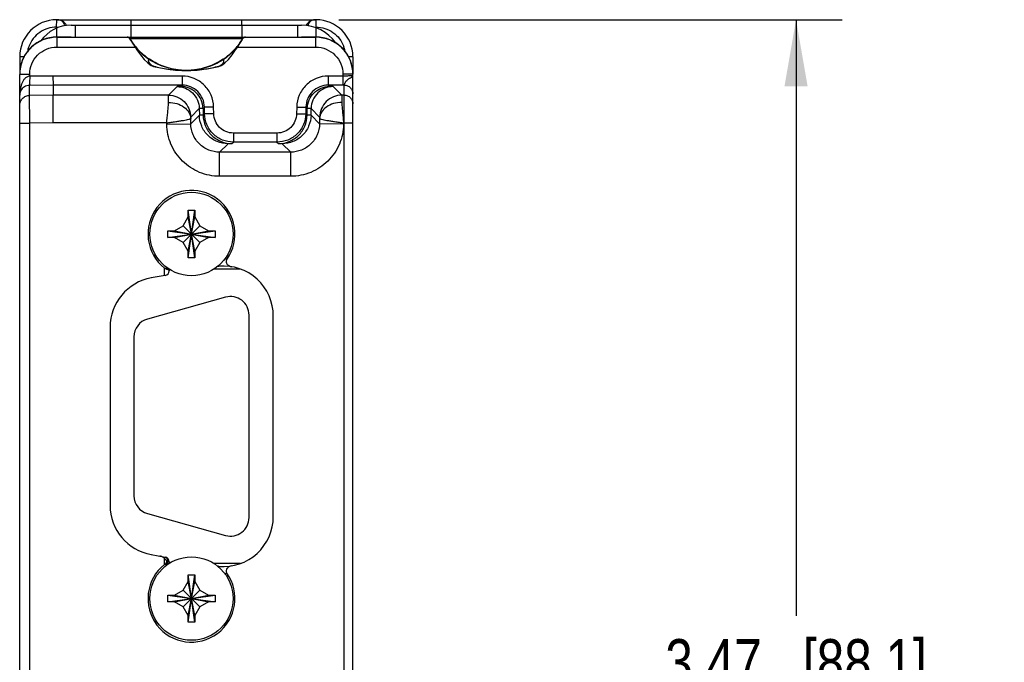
# Model space of a CAD drawing. Header units: inches. Extents: x 0 to 22, y 0 to 17.
# Tile 4 of 28: x 4.1 to 6.7, y 11.6 to 13.4. Entities that reach past the tile are written whole.
import ezdxf

# ---------------------------------------------------------------- set-up
doc = ezdxf.new("R2010")
doc.units = ezdxf.units.IN
doc.header["$LTSCALE"] = 1.21
doc.header["$MEASUREMENT"] = 0
doc.layers.get('0').update_dxf_attribs({"linetype": 'CONTINUOUS'})
for name, color, linetype in [('02___PRT_ALL_AXES', 7, 'CONTINUOUS'), ('DIMENSIONS', 7, 'CONTINUOUS'), ('FEATURES', 7, 'CONTINUOUS')]:
    doc.layers.add(name, color=color, linetype=linetype)
doc.styles.get("Standard").update_dxf_attribs({"font": 'txt', "width": 0.8})
doc.dimstyles.new('DIMSTYLE_1', dxfattribs={"dimtxt": 0.125, "dimasz": 0.18, "dimexe": 0.125, "dimexo": 0.0625, "dimgap": 0.0625, "dimtad": 0, "dimtih": 1, "dimtoh": 1, "dimdec": 1, "dimzin": 4, "dimdsep": 46, "dimtxsty": 'STANDARD', "dimblk": '_FILLED', "dimblk1": '_FILLED', "dimblk2": '_FILLED', "dimcen": 0.09, "dimadec": 0, "dimazin": 0, "dimtp": 0.001, "dimtm": 0.001, "dimtfac": 1, "dimtdec": 1, "dimtofl": 0, "dimtmove": 0, "dimatfit": 3, "dimldrblk": '_FILLED', "dimfxl": 1, "dimtolj": 1, "dimtzin": 4, "dimarcsym": 0})

# ---------------------------------------------------------------- blocks, each defined once
blk = doc.blocks.new('_FILLED')
at = {"color": 0, "linetype": 'BYBLOCK'}
blk.add_solid([(0, 0), (-1, 0.174), (-1, -0.174)], dxfattribs=at)
blk = doc.blocks.new('*D3')
at = {"layer": 'DIMENSIONS', "color": 2, "linetype": 'CONTINUOUS'}
for p, q in [((4.9293, 13.3592), (6.2892, 13.3592)), ((6.1642, 13.3592), (6.1642, 11.7497)), ((6.1642, 9.8902), (6.1642, 11.4997)), ((4.9293, 9.8902), (6.2892, 9.8902))]:
    blk.add_line(p, q, dxfattribs=at)
at = {"layer": 'DIMENSIONS', "color": 2, "linetype": 'CONTINUOUS', "xscale": 0.18, "yscale": 0.18, "zscale": 0.18}
for p, rotation in [((6.1642, 13.3592), 90), ((6.1642, 9.8902), 270)]:
    blk.add_blockref('_FILLED', p, dxfattribs=dict(at, rotation=rotation))
at = {"layer": 'DIMENSIONS', "color": 2, "linetype": 'CONTINUOUS', "insert": (6.1642, 11.6872), "char_height": 0.125, "width": 1.125, "attachment_point": 2, "line_spacing_factor": 0.9}
blk.add_mtext('3.47{\\Ftxt.shx;\\W1.000000;\\H0.125000; }[88.1]', dxfattribs=at)

msp = doc.modelspace()

# ---------------------------------------------------------------- linework, layer by layer
at = {"color": 7, "linetype": 'CONTINUOUS'}
for p, q in [((4.1671, 13.3392), (4.1673, 13.3592)), ((4.1673, 13.3592), (4.8673, 13.3592)), ((4.3678, 13.3592), (4.3678, 13.3442)), ((4.6668, 13.3592), (4.6668, 13.3442)), ((4.8673, 13.3592), (4.8675, 13.3392)), ((4.1673, 13.3122), (4.1673, 13.2851)), ((4.2059, 13.3122), (4.1673, 13.3122)), ((4.1673, 13.3116), (4.3599, 13.3116)), ((4.3651, 13.3074), (4.3651, 13.3073)), ((4.6695, 13.3074), (4.3651, 13.3074)), ((4.6694, 13.3073), (4.6695, 13.3074)), ((4.6747, 13.3116), (4.8673, 13.3116)), ((4.8673, 13.3122), (4.8287, 13.3122)), ((4.8673, 13.2851), (4.8673, 13.3122)), ((4.1673, 13.2851), (4.3794, 13.2851)), ((4.3857, 13.2753), (4.3857, 13.2754)), ((4.3858, 13.28), (4.3859, 13.2791)), ((4.6487, 13.28), (4.6487, 13.2791)), ((4.6488, 13.2753), (4.6488, 13.2754)), ((4.6551, 13.2851), (4.8673, 13.2851)), ((4.0673, 13.2592), (4.0673, 13.2121)), ((4.079, 13.2592), (4.0673, 13.2592)), ((4.4175, 13.2528), (4.4164, 13.2519)), ((4.6171, 13.2528), (4.6182, 13.2519)), ((4.9673, 13.2592), (4.9555, 13.2592)), ((4.9673, 13.2592), (4.9673, 13.2121)), ((4.4188, 13.2383), (4.4226, 13.236)), ((4.4189, 13.2383), (4.4188, 13.2383)), ((4.4226, 13.236), (4.4278, 13.2337)), ((4.4262, 13.2345), (4.4264, 13.2346)), ((4.4278, 13.2337), (4.429, 13.2333)), ((4.4884, 13.2234), (4.5173, 13.2222)), ((4.5173, 13.2222), (4.5096, 13.2223)), ((4.5188, 13.2222), (4.5173, 13.2222)), ((4.6068, 13.2337), (4.6056, 13.2333)), ((4.6068, 13.2337), (4.6113, 13.2357)), ((4.6083, 13.2345), (4.6081, 13.2346)), ((4.6113, 13.2357), (4.6157, 13.2383)), ((4.6157, 13.2383), (4.6157, 13.2383)), ((4.0673, 10.0378), (4.0673, 13.2116)), ((4.0943, 13.2065), (4.0942, 13.1884)), ((4.0943, 13.2065), (4.0943, 13.212)), ((4.1572, 13.2071), (4.0943, 13.2065)), ((4.1571, 13.2071), (4.1573, 13.1825)), ((4.5062, 13.2071), (4.1572, 13.2071)), ((4.5062, 13.2071), (4.5062, 13.1825)), ((4.9003, 13.2071), (4.9003, 13.1825)), ((4.9403, 13.2071), (4.9003, 13.2071)), ((4.9403, 13.212), (4.9403, 13.1825)), ((4.9673, 10.0378), (4.9673, 13.2116)), ((4.0942, 13.1884), (4.094, 13.1819)), ((4.094, 13.1549), (4.094, 13.1819)), ((4.0945, 13.1819), (4.094, 13.1819)), ((4.0942, 13.1884), (4.0945, 13.1819)), ((4.1573, 13.1825), (4.0945, 13.1819)), ((4.1573, 13.1825), (4.1573, 13.1555)), ((4.5062, 13.1825), (4.1573, 13.1825)), ((4.4692, 13.1555), (4.4924, 13.1787)), ((4.5027, 13.179), (4.4924, 13.1787)), ((4.5062, 13.1825), (4.5027, 13.179)), ((4.9038, 13.179), (4.9003, 13.1825)), ((4.9403, 13.1825), (4.9003, 13.1825)), ((4.9141, 13.1787), (4.9038, 13.179)), ((4.9141, 13.1787), (4.9374, 13.1555)), ((4.9437, 13.1825), (4.9403, 13.1825)), ((4.9437, 13.1555), (4.9437, 13.1825)), ((4.1573, 13.1555), (4.094, 13.1549)), ((4.0943, 13.0799), (4.094, 13.1549)), ((4.4692, 13.1555), (4.1573, 13.1555)), ((4.1576, 13.0805), (4.1573, 13.1555)), ((4.4691, 13.136), (4.4692, 13.1555)), ((4.9437, 13.1555), (4.9374, 13.1555)), ((4.9374, 13.1555), (4.9375, 13.136)), ((4.9437, 10.0939), (4.9437, 13.1555)), ((4.5292, 13.0965), (4.5521, 13.1195)), ((4.5624, 13.1198), (4.5521, 13.1195)), ((4.5521, 13.1195), (4.5525, 13.1013)), ((4.5662, 13.1235), (4.5624, 13.1198)), ((4.5624, 13.1198), (4.5628, 13.1016)), ((4.5665, 13.1053), (4.5662, 13.1235)), ((4.5915, 13.1053), (4.5912, 13.1235)), ((4.8154, 13.1235), (4.8151, 13.1053)), ((4.8404, 13.1235), (4.8401, 13.1053)), ((4.8441, 13.1198), (4.8404, 13.1235)), ((4.8438, 13.1016), (4.8441, 13.1198)), ((4.8544, 13.1195), (4.8441, 13.1198)), ((4.8541, 13.1013), (4.8544, 13.1195)), ((4.8544, 13.1195), (4.8774, 13.0965)), ((4.5291, 13.0926), (4.5292, 13.0965)), ((4.5293, 13.0781), (4.5291, 13.0926)), ((4.5293, 13.0781), (4.5525, 13.1013)), ((4.5628, 13.1016), (4.5525, 13.1013)), ((4.5628, 13.1016), (4.5665, 13.1053)), ((4.8401, 13.1053), (4.8438, 13.1016)), ((4.8541, 13.1013), (4.8438, 13.1016)), ((4.8773, 13.0781), (4.8541, 13.1013)), ((4.8775, 13.0926), (4.8773, 13.0781)), ((4.8774, 13.0965), (4.8775, 13.0926)), ((4.0673, 13.0799), (4.0943, 13.0799)), ((4.1576, 13.0805), (4.0943, 13.0799)), ((4.0943, 10.1694), (4.0943, 13.0799)), ((4.4643, 13.0805), (4.1576, 13.0805)), ((4.4643, 13.077), (4.4643, 13.0805)), ((4.4643, 13.077), (4.5293, 13.0781)), ((4.9422, 13.077), (4.8773, 13.0781)), ((4.9423, 13.0805), (4.9422, 13.077)), ((4.9423, 13.0805), (4.9673, 13.0805)), ((4.6444, 13.0532), (4.6444, 13.0287)), ((4.7621, 13.0532), (4.6444, 13.0532)), ((4.7621, 13.0532), (4.7621, 13.0287)), ((4.6073, 13.0015), (4.6301, 13.0243)), ((4.6404, 13.0246), (4.6301, 13.0243)), ((4.6404, 13.0246), (4.6444, 13.0287)), ((4.7621, 13.0287), (4.6444, 13.0287)), ((4.7621, 13.0287), (4.7662, 13.0246)), ((4.7765, 13.0243), (4.7662, 13.0246)), ((4.7993, 13.0015), (4.7765, 13.0243)), ((4.6073, 12.9365), (4.6073, 13.0015)), ((4.7993, 13.0015), (4.6073, 13.0015)), ((4.7993, 12.9365), (4.7993, 13.0015)), ((4.7993, 12.9365), (4.6073, 12.9365)), ((4.5087, 12.8032), (4.5223, 12.8267)), ((4.5223, 12.7167), (4.5403, 12.8447)), ((4.5223, 12.8267), (4.5223, 12.8447)), ((4.5403, 12.7167), (4.5223, 12.8447)), ((4.5223, 12.8447), (4.5403, 12.8447)), ((4.5223, 12.7347), (4.5403, 12.8267)), ((4.5403, 12.7347), (4.5223, 12.8267)), ((4.5403, 12.8447), (4.5403, 12.8267)), ((4.5403, 12.8267), (4.5538, 12.8032)), ((4.4853, 12.7897), (4.5087, 12.8032)), ((4.5087, 12.7581), (4.5538, 12.8032)), ((4.5538, 12.7581), (4.5087, 12.8032)), ((4.5538, 12.8032), (4.5773, 12.7897)), ((4.4673, 12.7717), (4.4673, 12.7897)), ((4.4673, 12.7717), (4.5953, 12.7897)), ((4.4673, 12.7897), (4.4853, 12.7897)), ((4.4673, 12.7897), (4.5953, 12.7717)), ((4.4853, 12.7717), (4.4673, 12.7717)), ((4.4853, 12.7717), (4.5773, 12.7897)), ((4.4853, 12.7897), (4.5773, 12.7717)), ((4.5087, 12.7581), (4.4853, 12.7717)), ((4.5773, 12.7717), (4.5538, 12.7581)), ((4.5773, 12.7897), (4.5953, 12.7897)), ((4.5953, 12.7717), (4.5773, 12.7717)), ((4.5953, 12.7897), (4.5953, 12.7717)), ((4.5223, 12.7347), (4.5087, 12.7581)), ((4.5538, 12.7581), (4.5403, 12.7347)), ((4.5223, 12.7167), (4.5223, 12.7347)), ((4.5403, 12.7167), (4.5223, 12.7167)), ((4.5403, 12.7347), (4.5403, 12.7167)), ((4.4583, 12.6683), (4.4583, 12.6886)), ((4.4642, 12.6905), (4.464, 12.6857)), ((4.4713, 12.6858), (4.4713, 12.6815)), ((4.4605, 12.6687), (4.4228, 12.662)), ((4.7523, 12.0181), (4.7523, 12.5592)), ((4.3113, 12.5291), (4.3113, 12.0483)), ((4.4228, 11.9153), (4.4605, 11.9087)), ((4.4583, 11.8887), (4.4583, 11.9053)), ((4.4588, 11.8891), (4.4641, 11.888)), ((4.4641, 11.888), (4.4641, 11.8867)), ((4.4713, 11.8959), (4.4713, 11.8915)), ((4.5087, 11.8192), (4.5223, 11.8427)), ((4.5223, 11.8427), (4.5223, 11.8607)), ((4.5223, 11.7327), (4.5403, 11.8607)), ((4.5403, 11.7327), (4.5223, 11.8607)), ((4.5223, 11.8607), (4.5403, 11.8607)), ((4.5223, 11.7507), (4.5403, 11.8427)), ((4.5403, 11.7507), (4.5223, 11.8427)), ((4.5403, 11.8607), (4.5403, 11.8427)), ((4.5403, 11.8427), (4.5538, 11.8192)), ((4.4853, 11.8057), (4.5087, 11.8192)), ((4.5087, 11.7741), (4.5538, 11.8192)), ((4.5538, 11.7741), (4.5087, 11.8192)), ((4.5538, 11.8192), (4.5773, 11.8057)), ((4.4673, 11.7877), (4.4673, 11.8057)), ((4.4673, 11.7877), (4.5953, 11.8057)), ((4.4673, 11.8057), (4.4853, 11.8057)), ((4.4673, 11.8057), (4.5953, 11.7877)), ((4.4853, 11.7877), (4.4673, 11.7877)), ((4.4853, 11.7877), (4.5773, 11.8057)), ((4.4853, 11.8057), (4.5773, 11.7877)), ((4.5087, 11.7741), (4.4853, 11.7877)), ((4.5773, 11.7877), (4.5538, 11.7741)), ((4.5773, 11.8057), (4.5953, 11.8057)), ((4.5953, 11.7877), (4.5773, 11.7877)), ((4.5953, 11.8057), (4.5953, 11.7877)), ((4.5223, 11.7507), (4.5087, 11.7741)), ((4.5538, 11.7741), (4.5403, 11.7507)), ((4.5223, 11.7327), (4.5223, 11.7507)), ((4.5403, 11.7327), (4.5223, 11.7327)), ((4.5403, 11.7507), (4.5403, 11.7327))]:
    msp.add_line(p, q, dxfattribs=at)
at = {"color": 3, "linetype": 'CONTINUOUS'}
for p, q in [((4.6638, 12.6857), (4.5911, 12.6857)), ((4.6638, 11.8917), (4.5911, 11.8917))]:
    msp.add_line(p, q, dxfattribs=at)
at = {"color": 7, "linetype": 'CONTINUOUS'}
for points in [[(4.1734, 13.3586), (4.1728, 13.3587), (4.1718, 13.3589), (4.1704, 13.3591), (4.1688, 13.3592)], [(4.8658, 13.3592), (4.8639, 13.3591), (4.8623, 13.3588), (4.8613, 13.3586), (4.8611, 13.3586)], [(4.429, 13.2333), (4.4573, 13.2273), (4.4884, 13.2234)], [(4.525, 13.2224), (4.5463, 13.2234), (4.5774, 13.2273), (4.6056, 13.2333)]]:
    msp.add_lwpolyline(points, dxfattribs=at)
for centre in [(4.5313, 12.7807), (4.5313, 11.7967)]:
    msp.add_circle(centre, 0.1125, dxfattribs=at)
for centre, radius, start, end in [((4.1673, 13.2592), 0.1, 90, 180), ((4.1678, 13.3292), 0.03, 28.7224, 90.0001), ((4.8668, 13.3292), 0.03, 90, 151.0829), ((4.8673, 13.2592), 0.1, 0, 90), ((4.1673, 13.2116), 0.1, 90.0008, 133.7411), ((4.3566, 13.3021), 0.0101, 71.03, 86.7928), ((4.3566, 13.3021), 0.0101, 71.0836, 85.8624), ((4.3566, 13.3022), 0.01, 31.0066, 85.7176), ((4.3566, 13.3022), 0.00996, 59.8625, 71.0596), ((4.3566, 13.3022), 0.00995, 60.8533, 71.006), ((4.3566, 13.3022), 0.00998, 51.8641, 60.864), ((4.3566, 13.3022), 0.00998, 51.9578, 59.8754), ((4.3565, 13.3021), 0.0101, 39.7384, 51.9079), ((4.3565, 13.3021), 0.0101, 40.6822, 51.8163), ((4.3566, 13.3021), 0.01, 31.4794, 40.6994), ((4.3566, 13.3022), 0.01, 31.5316, 39.752), ((4.5159, 13.3998), 0.1769, 211.4945, 222.6423), ((4.5186, 13.3998), 0.1769, 317.3577, 328.5055), ((4.678, 13.3022), 0.01, 94.3541, 148.9934), ((4.678, 13.3021), 0.01, 139.3033, 148.5206), ((4.678, 13.3022), 0.01, 140.2512, 148.4685), ((4.678, 13.3021), 0.0101, 128.0902, 140.2647), ((4.678, 13.3021), 0.0101, 128.1817, 139.3205), ((4.678, 13.3022), 0.00998, 119.1337, 128.1338), ((4.678, 13.3022), 0.00998, 120.1241, 128.0403), ((4.678, 13.3022), 0.00996, 108.9375, 120.137), ((4.678, 13.3022), 0.00995, 108.9911, 119.1444), ((4.678, 13.3021), 0.0101, 94.2091, 108.9136), ((4.678, 13.3021), 0.0101, 93.2447, 108.9671), ((4.8673, 13.2116), 0.1, 46.2568, 89.9992), ((4.1671, 13.2117), 0.0998, 140.4164, 144.0494), ((4.1673, 13.2591), 0.0802, 160.7237, 170.2384), ((4.1674, 13.2115), 0.1001, 134.6448, 140.4109), ((4.1669, 13.2592), 0.0798, 159.6055, 160.7159), ((4.1674, 13.2114), 0.1002, 133.7402, 134.6452), ((4.5186, 13.4025), 0.1807, 222.6913, 235.9592), ((4.53, 13.4039), 0.1906, 220.8936, 221.7057), ((4.5159, 13.4025), 0.1807, 304.0408, 317.3087), ((4.5046, 13.4039), 0.1906, 318.2943, 319.1064), ((4.8671, 13.2114), 0.1002, 45.3539, 46.2577), ((4.8672, 13.2115), 0.1001, 39.5895, 45.3543), ((4.8675, 13.2592), 0.0799, 17.6469, 19.9538), ((4.8674, 13.2591), 0.0801, 9.9616, 17.6406), ((4.8674, 13.2117), 0.0998, 35.951, 39.5839), ((4.1674, 13.2115), 0.1001, 158.6522, 166.8958), ((4.1672, 13.2116), 0.0999, 153.8521, 158.6505), ((4.1676, 13.2114), 0.1004, 144.0562, 153.839), ((4.867, 13.2114), 0.1004, 26.1615, 35.9442), ((4.8673, 13.2116), 0.0999, 21.3483, 26.1484), ((4.8672, 13.2115), 0.1001, 13.1043, 21.3467), ((4.1677, 13.2115), 0.1004, 166.921, 177.005), ((4.4373, 13.2652), 0.0327, 235.7014, 240.9128), ((4.4371, 13.2572), 0.0246, 223.2291, 225.2992), ((4.4366, 13.264), 0.0313, 240.8886, 245.8818), ((4.4359, 13.2623), 0.0294, 245.8512, 250.8654), ((4.5178, 13.5641), 0.3419, 254.5012, 254.9724), ((4.5179, 13.5646), 0.3425, 254.9731, 261.4476), ((4.5178, 13.5634), 0.3412, 261.4474, 263.603), ((4.5176, 13.5618), 0.3396, 263.6031, 265.653), ((4.5174, 13.5586), 0.3364, 265.6497, 268.6807), ((4.5173, 13.4006), 0.1785, 266.6458, 267.5311), ((4.5173, 13.556), 0.3338, 268.6818, 269.9994), ((4.5173, 13.5552), 0.3331, 270, 270.2818), ((4.5173, 13.4092), 0.187, 270, 270.5002), ((4.5173, 13.4002), 0.178, 270, 270.5271), ((4.5173, 13.5556), 0.3334, 270.2818, 270.5365), ((4.5173, 13.4003), 0.1781, 270.5271, 270.9311), ((4.5173, 13.4005), 0.1783, 270.9312, 272.4666), ((4.5173, 13.5563), 0.3342, 270.5367, 271.3175), ((4.5172, 13.5592), 0.3371, 271.3216, 274.3133), ((4.5173, 13.4006), 0.1784, 272.4665, 273.3749), ((4.517, 13.5612), 0.339, 274.3123, 275.2264), ((4.5168, 13.5633), 0.3412, 275.2298, 278.8495), ((4.5166, 13.5646), 0.3425, 278.8491, 285.0258), ((4.5168, 13.564), 0.3418, 285.0268, 285.4989), ((4.5985, 13.2626), 0.0298, 289.1612, 294.1402), ((4.5979, 13.2642), 0.0314, 294.1493, 298.4319), ((4.5972, 13.2653), 0.0327, 298.4481, 304.2893), ((4.5974, 13.2572), 0.0246, 314.6981, 316.7709), ((4.8669, 13.2115), 0.1004, 2.9946, 13.0791), ((4.1672, 13.2115), 0.0999, 177.0062, 179.9923), ((4.8674, 13.2115), 0.0999, 0.0077, 2.9933), ((4.5313, 12.7807), 0.1175, 324.2068, 231.5906), ((4.6025, 12.5528), 0.161, 81.3842, 83.4974), ((4.6043, 12.7066), 0.013, 261.999, 275.0392), ((4.6173, 12.5592), 0.135, 0, 95.0392), ((4.4463, 12.5291), 0.135, 100, 180), ((4.4583, 12.6815), 0.013, 280, 360), ((4.4463, 12.0483), 0.135, 180, 260), ((4.6173, 12.0181), 0.135, 264.9608, 360), ((4.5313, 11.7967), 0.1175, 128.4094, 35.7932), ((4.4704, 11.8734), 0.0195, 126.5523, 128.4198), ((4.4583, 11.8959), 0.013, 0, 80), ((4.6043, 11.8707), 0.013, 84.9608, 97.4114), ((4.6024, 12.0251), 0.1616, 276.5096, 278.6146)]:
    msp.add_arc(centre, radius, start, end, dxfattribs=at)
for centre, major_axis, ratio, start_param, end_param in [((4.1673, 13.2122), (0.0383, 0.0924), 0.999785, 0.492905, 1.963533), ((4.1673, 13.2121), (0, 0.1), 0.999848, 0, 0.100167), ((4.8673, 13.2121), (0, 0.1), 0.999848, -0.100167, 0), ((4.8673, 13.2122), (-0.0383, 0.0924), 0.999785, -1.963533, -0.492905)]:
    msp.add_ellipse(centre, major_axis=major_axis, ratio=ratio, start_param=start_param, end_param=end_param, dxfattribs=at)
for points, knots in [([(4.1881, 13.3425), (4.1886, 13.3445), (4.1881, 13.3492), (4.1834, 13.3548), (4.1763, 13.3584), (4.1707, 13.3592), (4.1678, 13.3592)], [0, 0, 0, 0, 0.210852, 0.441138, 0.707271, 1, 1, 1, 1]), ([(4.8668, 13.3592), (4.8639, 13.3592), (4.8584, 13.3584), (4.8512, 13.3549), (4.8466, 13.3493), (4.846, 13.3447), (4.8464, 13.3427)], [0, 0, 0, 0, 0.292446, 0.558643, 0.78932, 1, 1, 1, 1]), ([(4.1671, 13.3392), (4.159, 13.3392), (4.1428, 13.3367), (4.1208, 13.3259), (4.1029, 13.309), (4.0949, 13.2946), (4.0921, 13.287)], [0, 0, 0, 0, 0.249861, 0.499877, 0.749954, 1, 1, 1, 1]), ([(4.1686, 13.3369), (4.1686, 13.3372), (4.1686, 13.3378), (4.1684, 13.3385), (4.1679, 13.3391), (4.1674, 13.3392), (4.1671, 13.3392)], [0, 0, 0, 0, 0.29643, 0.538996, 0.751826, 1, 1, 1, 1]), ([(4.866, 13.3378), (4.866, 13.3382), (4.8663, 13.3389), (4.8671, 13.3392), (4.8675, 13.3392)], [0, 0, 0, 0, 0.49927, 1, 1, 1, 1]), ([(4.8675, 13.3392), (4.8756, 13.3392), (4.8919, 13.3367), (4.9141, 13.3257), (4.932, 13.3086), (4.9399, 13.2941), (4.9427, 13.2865)], [0, 0, 0, 0, 0.249896, 0.499911, 0.749968, 1, 1, 1, 1]), ([(4.3859, 13.2791), (4.3821, 13.2835), (4.3747, 13.2927), (4.3682, 13.3024), (4.3651, 13.3074)], [0, 0, 0, 0, 0.499541, 1, 1, 1, 1]), ([(4.6695, 13.3074), (4.6664, 13.3024), (4.6599, 13.2927), (4.6525, 13.2835), (4.6487, 13.2791)], [0, 0, 0, 0, 0.500459, 1, 1, 1, 1]), ([(4.0943, 13.212), (4.0943, 13.2215), (4.0981, 13.2407), (4.1143, 13.265), (4.1386, 13.2813), (4.1578, 13.2851), (4.1673, 13.2851)], [0, 0, 0, 0, 0.24997, 0.499982, 0.750007, 1, 1, 1, 1]), ([(4.3857, 13.2754), (4.3856, 13.2757), (4.3853, 13.2761), (4.3852, 13.2768), (4.3852, 13.2772), (4.3852, 13.2777), (4.3854, 13.2784), (4.3857, 13.2788), (4.3859, 13.2791)], [0, 0, 0, 0, 0.25779, 0.377462, 0.494606, 0.612426, 0.734122, 1, 1, 1, 1]), ([(4.4164, 13.2519), (4.411, 13.2554), (4.4034, 13.2613), (4.3941, 13.2701), (4.3898, 13.2747), (4.3877, 13.2771)], [0, 0, 0, 0, 0.500458, 0.750458, 1, 1, 1, 1]), ([(4.6469, 13.2771), (4.6448, 13.2747), (4.6404, 13.2701), (4.6312, 13.2613), (4.6236, 13.2554), (4.6182, 13.2519)], [0, 0, 0, 0, 0.249542, 0.499542, 1, 1, 1, 1]), ([(4.6488, 13.2754), (4.649, 13.2757), (4.6492, 13.2761), (4.6494, 13.2768), (4.6494, 13.2772), (4.6493, 13.2777), (4.6492, 13.2784), (4.6489, 13.2788), (4.6487, 13.2791)], [0, 0, 0, 0, 0.25779, 0.377462, 0.494606, 0.612426, 0.734122, 1, 1, 1, 1]), ([(4.8673, 13.2851), (4.8768, 13.2851), (4.896, 13.2813), (4.9202, 13.265), (4.9365, 13.2407), (4.9403, 13.2215), (4.9403, 13.212)], [0, 0, 0, 0, 0.249993, 0.500018, 0.75003, 1, 1, 1, 1]), ([(4.4192, 13.2403), (4.4188, 13.2408), (4.418, 13.2417), (4.417, 13.2432), (4.4162, 13.2446), (4.4157, 13.2461), (4.4155, 13.2475), (4.4155, 13.249), (4.4158, 13.2505), (4.4162, 13.2514), (4.4164, 13.2519)], [0, 0, 0, 0, 0.149408, 0.287171, 0.414868, 0.534782, 0.649789, 0.763259, 0.878812, 1, 1, 1, 1]), ([(4.5173, 13.2222), (4.5084, 13.2222), (4.4906, 13.2234), (4.4645, 13.2291), (4.4395, 13.2385), (4.4238, 13.247), (4.4164, 13.2519)], [0, 0, 0, 0, 0.249676, 0.499693, 0.749846, 1, 1, 1, 1]), ([(4.5069, 13.2225), (4.5029, 13.2227), (4.4949, 13.2234), (4.4792, 13.226), (4.4599, 13.2311), (4.4379, 13.2403), (4.4241, 13.2483), (4.4175, 13.2528)], [0, 0, 0, 0, 0.12515, 0.250253, 0.500148, 0.750038, 1, 1, 1, 1]), ([(4.6182, 13.2519), (4.6109, 13.2471), (4.5955, 13.2386), (4.5708, 13.2293), (4.5451, 13.2236), (4.5277, 13.2222), (4.5189, 13.2222)], [0, 0, 0, 0, 0.250147, 0.500286, 0.750299, 1, 1, 1, 1]), ([(4.6171, 13.2528), (4.6105, 13.2483), (4.5967, 13.2403), (4.5783, 13.2326), (4.5631, 13.228), (4.5515, 13.2253), (4.5397, 13.2234), (4.5318, 13.2227), (4.5278, 13.2225)], [0, 0, 0, 0, 0.249945, 0.499788, 0.624789, 0.749811, 0.874874, 1, 1, 1, 1]), ([(4.6153, 13.2403), (4.6158, 13.2408), (4.6166, 13.2417), (4.6176, 13.2432), (4.6183, 13.2446), (4.6188, 13.2461), (4.6191, 13.2475), (4.6191, 13.249), (4.6188, 13.2505), (4.6184, 13.2514), (4.6182, 13.2519)], [0, 0, 0, 0, 0.149408, 0.287171, 0.414868, 0.534782, 0.649789, 0.763259, 0.878812, 1, 1, 1, 1]), ([(4.4264, 13.2346), (4.4252, 13.2354), (4.4229, 13.237), (4.4208, 13.2388), (4.4199, 13.2397)], [0, 0, 0, 0, 0.532274, 1, 1, 1, 1]), ([(4.4262, 13.2345), (4.4262, 13.2345), (4.4262, 13.2345), (4.4262, 13.2345), (4.4262, 13.2345), (4.4262, 13.2344), (4.4263, 13.2344), (4.4264, 13.2344), (4.4264, 13.2343), (4.4265, 13.2343), (4.4266, 13.2342), (4.4267, 13.2341), (4.4268, 13.2341), (4.427, 13.234), (4.4272, 13.2339), (4.4275, 13.2338), (4.4277, 13.2337), (4.4278, 13.2337)], [0, 0, 0, 0, 0.010754, 0.018967, 0.028565, 0.041258, 0.075485, 0.118721, 0.169541, 0.226763, 0.289153, 0.355941, 0.426653, 0.500802, 0.657702, 0.824576, 1, 1, 1, 1]), ([(4.6083, 13.2345), (4.6083, 13.2345), (4.6083, 13.2345), (4.6083, 13.2345), (4.6083, 13.2345), (4.6083, 13.2344), (4.6083, 13.2344), (4.6082, 13.2344), (4.6081, 13.2343), (4.6081, 13.2343), (4.608, 13.2342), (4.6079, 13.2341), (4.6077, 13.2341), (4.6076, 13.234), (4.6074, 13.2339), (4.6071, 13.2338), (4.6069, 13.2337), (4.6068, 13.2337)], [0, 0, 0, 0, 0.010746, 0.018957, 0.028565, 0.041272, 0.07552, 0.118766, 0.169589, 0.226808, 0.289188, 0.355968, 0.426669, 0.500808, 0.657689, 0.824558, 1, 1, 1, 1]), ([(4.6081, 13.2346), (4.6094, 13.2354), (4.6117, 13.237), (4.6138, 13.2388), (4.6147, 13.2397)], [0, 0, 0, 0, 0.532268, 1, 1, 1, 1]), ([(4.0673, 13.2116), (4.0673, 13.2116), (4.0676, 13.2116), (4.0679, 13.2117), (4.0685, 13.2117), (4.0694, 13.2117), (4.0706, 13.2118), (4.0725, 13.2118), (4.0754, 13.2119), (4.0795, 13.212), (4.0841, 13.212), (4.0891, 13.212), (4.0925, 13.212), (4.0943, 13.212)], [0, 0, 0, 0, 0.005136, 0.019651, 0.043512, 0.076563, 0.118567, 0.169049, 0.293285, 0.444679, 0.61754, 0.805428, 1, 1, 1, 1]), ([(4.0943, 13.2065), (4.0915, 13.2065), (4.086, 13.2047), (4.0799, 13.1993), (4.0755, 13.1927), (4.0712, 13.1834), (4.0681, 13.171), (4.0673, 13.1609), (4.0673, 13.1558)], [0, 0, 0, 0, 0.134164, 0.263419, 0.389155, 0.512892, 0.757166, 1, 1, 1, 1]), ([(4.5912, 13.1235), (4.591, 13.1344), (4.5863, 13.1565), (4.5673, 13.1842), (4.5393, 13.2027), (4.5172, 13.2071), (4.5062, 13.2071)], [0, 0, 0, 0, 0.249927, 0.499973, 0.750032, 1, 1, 1, 1]), ([(4.9003, 13.2071), (4.8894, 13.2071), (4.8673, 13.2027), (4.8393, 13.1842), (4.8203, 13.1565), (4.8156, 13.1344), (4.8154, 13.1235)], [0, 0, 0, 0, 0.249968, 0.500027, 0.750073, 1, 1, 1, 1]), ([(4.9673, 13.2116), (4.9673, 13.2116), (4.967, 13.2116), (4.9667, 13.2117), (4.966, 13.2117), (4.9652, 13.2117), (4.964, 13.2118), (4.9621, 13.2118), (4.9591, 13.2119), (4.9551, 13.212), (4.9505, 13.212), (4.9455, 13.212), (4.942, 13.212), (4.9403, 13.212)], [0, 0, 0, 0, 0.005136, 0.019651, 0.043512, 0.076563, 0.118567, 0.169049, 0.293285, 0.444679, 0.61754, 0.805428, 1, 1, 1, 1]), ([(4.9673, 13.2084), (4.9673, 13.2083), (4.9671, 13.2082), (4.9667, 13.2081), (4.966, 13.208), (4.9647, 13.2078), (4.9625, 13.2076), (4.9591, 13.2074), (4.9551, 13.2073), (4.9505, 13.2071), (4.9455, 13.2071), (4.942, 13.2071), (4.9403, 13.2071)], [0, 0, 0, 0, 0.006811, 0.021897, 0.046046, 0.079215, 0.171483, 0.295434, 0.446419, 0.618685, 0.80561, 1, 1, 1, 1]), ([(4.9437, 13.1825), (4.9438, 13.1825), (4.944, 13.1831), (4.9444, 13.1841), (4.945, 13.1857), (4.9458, 13.1878), (4.9469, 13.1903), (4.9491, 13.1939), (4.9542, 13.1991), (4.9604, 13.2022), (4.9648, 13.2051), (4.9664, 13.2063), (4.9673, 13.2076), (4.9673, 13.2084)], [0, 0, 0, 0, 0.013595, 0.044188, 0.091543, 0.154263, 0.230105, 0.315871, 0.5007, 0.827747, 0.886684, 0.934296, 1, 1, 1, 1]), ([(4.094, 13.1819), (4.0892, 13.1819), (4.0807, 13.1796), (4.0723, 13.1719), (4.0681, 13.1639), (4.0673, 13.1584), (4.0673, 13.1558)], [0, 0, 0, 0, 0.353589, 0.603571, 0.809785, 1, 1, 1, 1]), ([(4.4924, 13.1787), (4.5, 13.1787), (4.5154, 13.1756), (4.5351, 13.1626), (4.5486, 13.143), (4.552, 13.1273), (4.5521, 13.1195)], [0, 0, 0, 0, 0.24577, 0.494116, 0.745895, 1, 1, 1, 1]), ([(4.5624, 13.1198), (4.5623, 13.1276), (4.5589, 13.1433), (4.5454, 13.1629), (4.5257, 13.1759), (4.5103, 13.179), (4.5027, 13.179)], [0, 0, 0, 0, 0.254105, 0.505884, 0.75423, 1, 1, 1, 1]), ([(4.5662, 13.1235), (4.5661, 13.1312), (4.5627, 13.1468), (4.5494, 13.1664), (4.5296, 13.1794), (4.5139, 13.1825), (4.5062, 13.1825)], [0, 0, 0, 0, 0.249883, 0.499922, 0.750004, 1, 1, 1, 1]), ([(4.9003, 13.1825), (4.8926, 13.1825), (4.877, 13.1794), (4.8572, 13.1664), (4.8438, 13.1468), (4.8405, 13.1312), (4.8404, 13.1235)], [0, 0, 0, 0, 0.249996, 0.500078, 0.750117, 1, 1, 1, 1]), ([(4.8441, 13.1198), (4.8443, 13.1276), (4.8476, 13.1433), (4.8612, 13.1629), (4.8809, 13.1759), (4.8963, 13.179), (4.9038, 13.179)], [0, 0, 0, 0, 0.254105, 0.505884, 0.75423, 1, 1, 1, 1]), ([(4.9141, 13.1787), (4.9066, 13.1787), (4.8912, 13.1756), (4.8715, 13.1626), (4.858, 13.143), (4.8546, 13.1273), (4.8544, 13.1195)], [0, 0, 0, 0, 0.24577, 0.494116, 0.745895, 1, 1, 1, 1]), ([(4.9437, 13.1825), (4.9467, 13.1825), (4.9529, 13.1813), (4.9608, 13.176), (4.9661, 13.1682), (4.9673, 13.162), (4.9673, 13.1589)], [0, 0, 0, 0, 0.250018, 0.500025, 0.750018, 1, 1, 1, 1]), ([(4.0673, 13.1279), (4.0673, 13.1314), (4.0687, 13.1385), (4.0746, 13.1474), (4.0835, 13.1534), (4.0906, 13.1549), (4.094, 13.1549)], [0, 0, 0, 0, 0.249983, 0.499975, 0.749982, 1, 1, 1, 1]), ([(4.4692, 13.1555), (4.4769, 13.1554), (4.4925, 13.1524), (4.5123, 13.1393), (4.5257, 13.1198), (4.529, 13.1042), (4.5292, 13.0965)], [0, 0, 0, 0, 0.25002, 0.499999, 0.749979, 1, 1, 1, 1]), ([(4.9374, 13.1555), (4.9297, 13.1554), (4.9141, 13.1524), (4.8943, 13.1393), (4.8809, 13.1198), (4.8775, 13.1042), (4.8774, 13.0965)], [0, 0, 0, 0, 0.25002, 0.499999, 0.749979, 1, 1, 1, 1]), ([(4.9437, 13.1555), (4.9467, 13.1555), (4.9529, 13.1542), (4.9608, 13.149), (4.9661, 13.1411), (4.9673, 13.1349), (4.9673, 13.1318)], [0, 0, 0, 0, 0.250018, 0.500025, 0.750018, 1, 1, 1, 1]), ([(4.4643, 13.0805), (4.4649, 13.0856), (4.4659, 13.0957), (4.4675, 13.1103), (4.4687, 13.1237), (4.4691, 13.1321), (4.4691, 13.136)], [0, 0, 0, 0, 0.27931, 0.546675, 0.790515, 1, 1, 1, 1]), ([(4.4691, 13.136), (4.4767, 13.136), (4.4916, 13.1339), (4.511, 13.1248), (4.523, 13.1126), (4.528, 13.1013), (4.529, 13.0955), (4.5291, 13.0926)], [0, 0, 0, 0, 0.282149, 0.546659, 0.783693, 0.893682, 1, 1, 1, 1]), ([(4.5912, 13.1235), (4.588, 13.1234), (4.5834, 13.1234), (4.5776, 13.1233), (4.5739, 13.1233), (4.5708, 13.1233), (4.5687, 13.1234), (4.5674, 13.1234), (4.5668, 13.1234), (4.5664, 13.1235), (4.5662, 13.1235), (4.5662, 13.1235)], [0, 0, 0, 0, 0.378476, 0.549936, 0.700609, 0.824961, 0.918498, 0.952447, 0.977451, 0.993335, 1, 1, 1, 1]), ([(4.8154, 13.1235), (4.8185, 13.1234), (4.8231, 13.1234), (4.829, 13.1233), (4.8327, 13.1233), (4.8358, 13.1233), (4.8379, 13.1234), (4.8391, 13.1234), (4.8398, 13.1234), (4.8401, 13.1235), (4.8403, 13.1235), (4.8404, 13.1235)], [0, 0, 0, 0, 0.378476, 0.549936, 0.700609, 0.824961, 0.918498, 0.952447, 0.977451, 0.993335, 1, 1, 1, 1]), ([(4.9375, 13.136), (4.9299, 13.136), (4.915, 13.1339), (4.8955, 13.1248), (4.8836, 13.1126), (4.8786, 13.1013), (4.8776, 13.0955), (4.8775, 13.0926)], [0, 0, 0, 0, 0.282148, 0.546656, 0.783691, 0.893681, 1, 1, 1, 1]), ([(4.9375, 13.136), (4.9375, 13.1321), (4.9379, 13.1237), (4.9391, 13.1103), (4.9406, 13.0957), (4.9417, 13.0856), (4.9423, 13.0805)], [0, 0, 0, 0, 0.209485, 0.453325, 0.72069, 1, 1, 1, 1]), ([(4.4643, 13.0805), (4.4684, 13.0811), (4.4766, 13.0823), (4.4885, 13.0841), (4.4994, 13.0859), (4.5091, 13.0874), (4.5171, 13.0889), (4.5225, 13.0901), (4.5258, 13.091), (4.5275, 13.0915), (4.5285, 13.092), (4.529, 13.0924), (4.5291, 13.0926)], [0, 0, 0, 0, 0.190682, 0.374506, 0.544419, 0.694303, 0.818557, 0.912602, 0.94722, 0.97318, 0.990497, 1, 1, 1, 1]), ([(4.6301, 13.0243), (4.6202, 13.0243), (4.6002, 13.0283), (4.5746, 13.0452), (4.557, 13.0707), (4.5526, 13.0911), (4.5525, 13.1013)], [0, 0, 0, 0, 0.24577, 0.494116, 0.745895, 1, 1, 1, 1]), ([(4.5628, 13.1016), (4.5629, 13.0914), (4.5674, 13.071), (4.585, 13.0455), (4.6105, 13.0286), (4.6305, 13.0247), (4.6404, 13.0246)], [0, 0, 0, 0, 0.254105, 0.505884, 0.75423, 1, 1, 1, 1]), ([(4.6444, 13.0287), (4.6344, 13.0287), (4.6141, 13.0326), (4.5884, 13.0496), (4.571, 13.0751), (4.5667, 13.0953), (4.5665, 13.1053)], [0, 0, 0, 0, 0.249998, 0.499996, 0.749994, 1, 1, 1, 1]), ([(4.5915, 13.1053), (4.5883, 13.1053), (4.5837, 13.1052), (4.5779, 13.1052), (4.5742, 13.1052), (4.5711, 13.1052), (4.569, 13.1052), (4.5677, 13.1052), (4.5671, 13.1052), (4.5667, 13.1053), (4.5665, 13.1053), (4.5665, 13.1053)], [0, 0, 0, 0, 0.378476, 0.549936, 0.700609, 0.824961, 0.918498, 0.952447, 0.977451, 0.993335, 1, 1, 1, 1]), ([(4.6444, 13.0532), (4.6376, 13.0532), (4.6238, 13.0559), (4.6064, 13.0675), (4.5945, 13.0848), (4.5916, 13.0985), (4.5915, 13.1053)], [0, 0, 0, 0, 0.250012, 0.50002, 0.750014, 1, 1, 1, 1]), ([(4.8401, 13.1053), (4.8399, 13.0953), (4.8356, 13.0751), (4.8182, 13.0496), (4.7924, 13.0326), (4.7722, 13.0287), (4.7621, 13.0287)], [0, 0, 0, 0, 0.250006, 0.500004, 0.750002, 1, 1, 1, 1]), ([(4.8151, 13.1053), (4.815, 13.0985), (4.812, 13.0848), (4.8002, 13.0675), (4.7827, 13.0559), (4.7689, 13.0532), (4.7621, 13.0532)], [0, 0, 0, 0, 0.249986, 0.49998, 0.749988, 1, 1, 1, 1]), ([(4.7662, 13.0246), (4.776, 13.0247), (4.796, 13.0286), (4.8216, 13.0455), (4.8392, 13.071), (4.8436, 13.0914), (4.8438, 13.1016)], [0, 0, 0, 0, 0.24577, 0.494116, 0.745895, 1, 1, 1, 1]), ([(4.8541, 13.1013), (4.8539, 13.0911), (4.8495, 13.0707), (4.8319, 13.0452), (4.8063, 13.0283), (4.7863, 13.0243), (4.7765, 13.0243)], [0, 0, 0, 0, 0.254105, 0.505884, 0.75423, 1, 1, 1, 1]), ([(4.8151, 13.1053), (4.8182, 13.1053), (4.8228, 13.1052), (4.8287, 13.1052), (4.8324, 13.1052), (4.8355, 13.1052), (4.8376, 13.1052), (4.8388, 13.1052), (4.8395, 13.1052), (4.8398, 13.1053), (4.84, 13.1053), (4.8401, 13.1053)], [0, 0, 0, 0, 0.378476, 0.549936, 0.700608, 0.82496, 0.918498, 0.952447, 0.977451, 0.993335, 1, 1, 1, 1]), ([(4.8775, 13.0926), (4.8776, 13.0924), (4.8781, 13.092), (4.8791, 13.0915), (4.8808, 13.091), (4.884, 13.0901), (4.8895, 13.0889), (4.8975, 13.0874), (4.9071, 13.0859), (4.9181, 13.0841), (4.93, 13.0823), (4.9382, 13.0811), (4.9423, 13.0805)], [0, 0, 0, 0, 0.009503, 0.02682, 0.052781, 0.087398, 0.181444, 0.305698, 0.455581, 0.625494, 0.809318, 1, 1, 1, 1]), ([(4.6073, 12.9365), (4.5889, 12.9365), (4.5517, 12.9438), (4.5045, 12.9749), (4.4725, 13.0216), (4.4646, 13.0586), (4.4643, 13.077)], [0, 0, 0, 0, 0.249988, 0.499999, 0.750009, 1, 1, 1, 1]), ([(4.6073, 13.0015), (4.5972, 13.0015), (4.577, 13.0055), (4.5512, 13.0224), (4.5338, 13.0479), (4.5295, 13.0681), (4.5293, 13.0781)], [0, 0, 0, 0, 0.249983, 0.499998, 0.750014, 1, 1, 1, 1]), ([(4.8773, 13.0781), (4.8771, 13.0681), (4.8728, 13.0479), (4.8554, 13.0224), (4.8296, 13.0055), (4.8093, 13.0015), (4.7993, 13.0015)], [0, 0, 0, 0, 0.249983, 0.499999, 0.750015, 1, 1, 1, 1]), ([(4.9422, 13.077), (4.9419, 13.0586), (4.934, 13.0216), (4.9021, 12.9749), (4.8549, 12.9438), (4.8177, 12.9365), (4.7993, 12.9365)], [0, 0, 0, 0, 0.249988, 0.499999, 0.750009, 1, 1, 1, 1]), ([(4.464, 12.6857), (4.4635, 12.6858), (4.4614, 12.6864), (4.4596, 12.6876), (4.4583, 12.6886)], [0, 0, 0, 0, 0.23971, 1, 1, 1, 1]), ([(4.464, 12.6857), (4.465, 12.6856), (4.4669, 12.6851), (4.4695, 12.6839), (4.4713, 12.6823), (4.4713, 12.6812)], [0, 0, 0, 0, 0.349684, 0.633753, 1, 1, 1, 1]), ([(4.6029, 12.6942), (4.6031, 12.6941), (4.6039, 12.6938), (4.6048, 12.6936), (4.6054, 12.6937)], [0, 0, 0, 0, 0.261524, 1, 1, 1, 1]), ([(4.6266, 12.7119), (4.6259, 12.711), (4.6248, 12.7088), (4.6245, 12.7039), (4.6275, 12.6982), (4.6335, 12.6941), (4.6382, 12.6926), (4.6405, 12.6922)], [0, 0, 0, 0, 0.125667, 0.251337, 0.499604, 0.749556, 1, 1, 1, 1]), ([(4.4583, 11.9053), (4.4574, 11.9061), (4.4536, 11.909), (4.4489, 11.9107), (4.4454, 11.9113)], [0, 0, 0, 0, 0.250997, 1, 1, 1, 1]), ([(4.4588, 11.8891), (4.4595, 11.8896), (4.4609, 11.8907), (4.4624, 11.8922), (4.4636, 11.8935), (4.4643, 11.8946), (4.4648, 11.8958), (4.4647, 11.8972), (4.4641, 11.8983), (4.4632, 11.8998), (4.4619, 11.9015), (4.4602, 11.9035), (4.4589, 11.9047), (4.4583, 11.9053)], [0, 0, 0, 0, 0.126287, 0.250545, 0.311959, 0.373315, 0.436307, 0.499325, 0.56198, 0.623904, 0.747766, 0.873328, 1, 1, 1, 1]), ([(4.4605, 11.9087), (4.4617, 11.9085), (4.4642, 11.907), (4.4654, 11.9046), (4.4659, 11.9033)], [0, 0, 0, 0, 0.4566, 1, 1, 1, 1]), ([(4.4668, 11.8983), (4.4668, 11.8965), (4.4664, 11.8929), (4.4651, 11.8894), (4.4641, 11.888)], [0, 0, 0, 0, 0.507704, 1, 1, 1, 1]), ([(4.4713, 11.8959), (4.4713, 11.895), (4.4709, 11.8933), (4.4688, 11.8901), (4.466, 11.8886), (4.4641, 11.888)], [0, 0, 0, 0, 0.218018, 0.45343, 1, 1, 1, 1]), ([(4.4659, 11.9033), (4.466, 11.9029), (4.4665, 11.9013), (4.4668, 11.8996), (4.4668, 11.8983)], [0, 0, 0, 0, 0.238036, 1, 1, 1, 1]), ([(4.6405, 11.8851), (4.6382, 11.8847), (4.6335, 11.8832), (4.6275, 11.8791), (4.6245, 11.8735), (4.6248, 11.8686), (4.6259, 11.8664), (4.6266, 11.8654)], [0, 0, 0, 0, 0.250444, 0.500395, 0.748663, 0.874333, 1, 1, 1, 1])]:
    msp.add_open_spline(points, degree=3, knots=knots, dxfattribs=at)
for points in [[(4.3651, 13.3074), (4.3651, 13.3074), (4.3651, 13.3074), (4.3651, 13.3074)], [(4.6695, 13.3074), (4.6695, 13.3074), (4.6695, 13.3074), (4.6695, 13.3074)], [(4.6029, 11.8832), (4.6037, 11.8835), (4.6046, 11.8837), (4.6054, 11.8836)]]:
    msp.add_open_spline(points, degree=3, dxfattribs=at)
at = {"layer": '02___PRT_ALL_AXES', "color": 7, "linetype": 'CONTINUOUS'}
for p, q in [((4.3793, 13.2853), (4.3857, 13.2753)), ((4.6233, 12.6102), (4.4123, 12.5512)), ((4.6868, 12.0153), (4.6868, 12.562)), ((4.3758, 12.503), (4.3758, 12.0743)), ((4.4123, 12.0262), (4.6233, 11.9672))]:
    msp.add_line(p, q, dxfattribs=at)
for points in [[(4.3651, 13.3073), (4.3713, 13.2975), (4.3793, 13.2853)], [(4.6488, 13.2753), (4.6553, 13.2853), (4.6633, 13.2975), (4.6694, 13.3073)], [(4.3857, 13.2754), (4.3934, 13.2639), (4.4033, 13.2517), (4.4131, 13.2425), (4.4189, 13.2383)], [(4.6157, 13.2383), (4.6215, 13.2425), (4.6313, 13.2517), (4.6412, 13.2639), (4.6488, 13.2754)]]:
    msp.add_lwpolyline(points, dxfattribs=at)
for centre, start, end in [((4.6368, 12.562), 0, 105.6221), ((4.4258, 12.503), 105.6221, 180), ((4.4258, 12.0743), 180, 254.3779), ((4.6368, 12.0153), 254.3779, 360)]:
    msp.add_arc(centre, 0.05, start, end, dxfattribs=at)
at = {"layer": 'FEATURES', "color": 7, "linetype": 'CONTINUOUS'}
for p, q in [((4.1673, 13.3122), (4.1673, 13.3364)), ((4.2059, 13.3442), (4.8287, 13.3442)), ((4.2173, 13.3442), (4.2173, 13.3122)), ((4.3673, 13.3442), (4.3673, 13.3122)), ((4.6673, 13.3442), (4.6673, 13.3122)), ((4.8173, 13.3442), (4.8173, 13.3122)), ((4.8673, 13.3374), (4.8673, 13.3122)), ((4.2059, 13.3122), (4.8287, 13.3122))]:
    msp.add_line(p, q, dxfattribs=at)
for centre, radius, start, end in [((4.2059, 13.2442), 0.1, 90, 144.8267), ((4.8287, 13.2312), 0.113, 35.3252, 90)]:
    msp.add_arc(centre, radius, start, end, dxfattribs=at)

# ---------------------------------------------------------------- dimensions: what is measured, and where the dimension line sits
at = {"layer": 'DIMENSIONS', "color": 2, "linetype": 'CONTINUOUS'}
dim = msp.add_linear_dim(base=(6.1642, 13.3592), p1=(4.8668, 9.8902), p2=(4.8668, 13.3592), angle=90, dimstyle='DIMSTYLE_1', dxfattribs=at)
dim.commit()
dim.dimension.update_dxf_attribs({"geometry": '*D3', "text_midpoint": (6.1642, 11.6247), "dimtype": 160})

doc.saveas('drawing.dxf')
